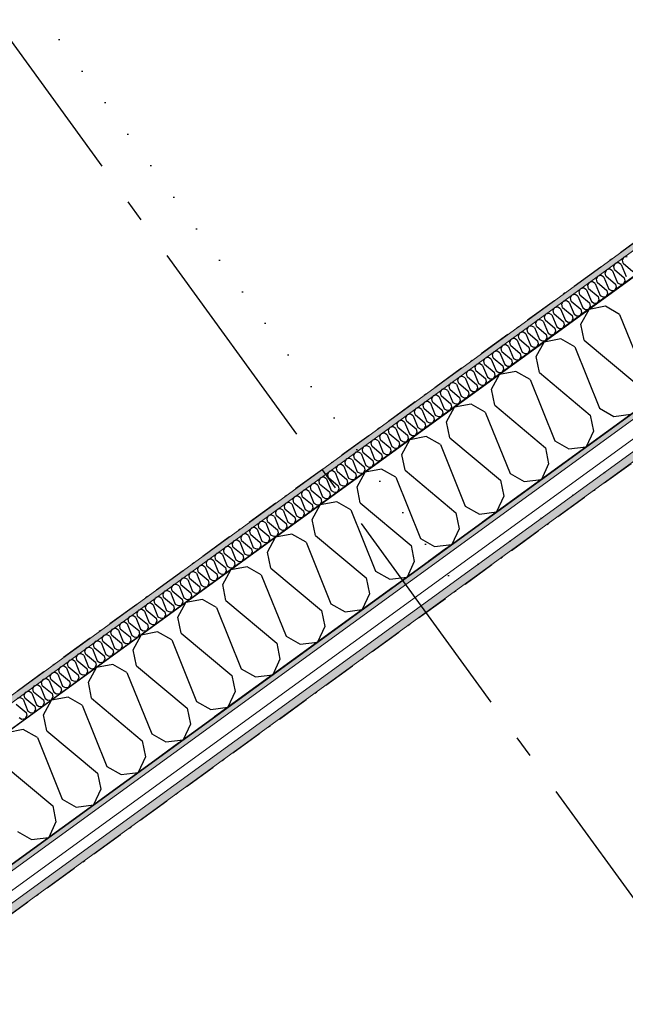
# Model space of a CAD drawing. Header units: millimetres. Extents: x -150 to 340869, y -1115 to 365939.
# Tile 186 of 193: x 332544 to 333917, y 338679 to 340909. Entities that reach past the tile are written whole.
import ezdxf
from ezdxf.enums import TextEntityAlignment as Align

# ---------------------------------------------------------------- set-up
doc = ezdxf.new("R2010")
doc.units = ezdxf.units.MM
doc.header["$LTSCALE"] = 0.5
doc.header["$MEASUREMENT"] = 0
for name, pattern in [('Akselinje', [1500, 1000, -200, 100, -200]), ('Over snittplan', [260, 150, -50, 10, -50]), ('PLINE', [0]), ('Tett prikk', [176.388884, 0, -176.388884])]:
    doc.linetypes.add(name, pattern=pattern)
for name, color, linetype in [('232- Ikke-bærende yttervegger (Skravur)(Nye konstruksjoner)', 7, 'Continuous'), ('232- Ikke-bærende yttervegger(Nye konstruksjoner)', 7, 'Continuous'), ('255- Gulvoverflate(Nye konstruksjoner)', 7, 'Continuous'), ('26-- Yttertak(Nye konstruksjoner)', 7, 'Continuous'), ('82-- Modullinjer(Nye konstruksjoner)', 7, 'Continuous'), ('842-M___1_50 Målsetting bygning(Nye konstruksjoner)', 7, 'Continuous')]:
    doc.layers.add(name, color=color, linetype=linetype)
doc.layers.add('235- Utvendig kledning og overflate(Nye konstruksjoner)', color=7, linetype='Continuous', lineweight=0)
doc.layers.add('236- Innvendig kledning og overflate(Nye konstruksjoner)', color=7, linetype='Continuous', lineweight=0)
doc.styles.add('GENERATED_STYLE_2', font='arial.ttf')
doc.styles.add('GENERATED_STYLE_4', font='arial.ttf')
doc.dimstyles.new('GENERATED_STYLE__3', dxfattribs={"dimtxt": 100, "dimasz": 95, "dimexe": 0.18, "dimexo": 0.0625, "dimgap": 0, "dimtad": 1, "dimdec": 0, "dimzin": 0, "dimdsep": 46, "dimtxsty": 'GENERATED_STYLE_2', "dimblk": 'ARROWHEAD_6', "dimblk1": 'ARROWHEAD_6', "dimblk2": 'ARROWHEAD_6', "dimcen": 0.09, "dimse1": 1, "dimse2": 1, "dimclrd": 256, "dimclre": 256, "dimclrt": 256, "dimadec": 1, "dimazin": 0, "dimtfac": 1, "dimtdec": 4, "dimtmove": 0, "dimatfit": 3, "dimfxl": 1, "dimtolj": 1, "dimtzin": 0, "dimarcsym": 0})
pattern_1 = [(0, (0, 0), (0, 43.30127), [0, -25]), (0, (12.5, 21.65), (0, 43.30127), [0, -25])]

# ---------------------------------------------------------------- blocks, each defined once
blk = doc.blocks.new('*X57')
at = {"layer": '232- Ikke-bærende yttervegger (Skravur)(Nye konstruksjoner)', "linetype": 'PLINE'}
for p, q in [((333890.7, 340350), (333894.2, 340356.4)), ((333901.4, 340357.8), (333894.2, 340356.4)), ((333907.6, 340354.2), (333901.4, 340357.8)), ((333910.3, 340364.2), (333913.8, 340370.7)), ((333911.8, 340357.2), (333910.3, 340364.2)), ((333911.8, 340357.2), (333934, 340338.6)), ((333921.1, 340372), (333913.8, 340370.7)), ((333871, 340335.7), (333874.6, 340342.1)), ((333872.5, 340328.7), (333871, 340335.7)), ((333881.8, 340343.5), (333874.6, 340342.1)), ((333888, 340340), (333881.8, 340343.5)), ((333888, 340340), (333898.8, 340313.1)), ((333892.1, 340343), (333890.7, 340350)), ((333892.1, 340343), (333914.4, 340324.3)), ((333907.6, 340354.2), (333918.5, 340327.3)), ((333831.7, 340307.2), (333835.3, 340313.6)), ((333842.5, 340315), (333835.3, 340313.6)), ((333848.7, 340311.4), (333842.5, 340315)), ((333848.7, 340311.4), (333859.5, 340284.5)), ((333851.4, 340321.4), (333854.9, 340327.9)), ((333852.8, 340314.4), (333851.4, 340321.4)), ((333852.8, 340314.4), (333875.1, 340295.8)), ((333862.1, 340329.2), (333854.9, 340327.9)), ((333868.3, 340325.7), (333862.1, 340329.2)), ((333868.3, 340325.7), (333879.2, 340298.8)), ((333872.5, 340328.7), (333894.7, 340310.1)), ((333894.7, 340310.1), (333896.1, 340303.1)), ((333898.8, 340313.1), (333905.1, 340309.5)), ((333905.1, 340309.5), (333912.6, 340310.4)), ((333915.8, 340317.3), (333912.6, 340310.4)), ((333914.4, 340324.3), (333915.8, 340317.3)), ((333812.1, 340292.9), (333815.6, 340299.3)), ((333813.5, 340285.9), (333812.1, 340292.9)), ((333822.8, 340300.7), (333815.6, 340299.3)), ((333829, 340297.2), (333822.8, 340300.7)), ((333829, 340297.2), (333839.9, 340270.2)), ((333833.2, 340300.2), (333831.7, 340307.2)), ((333833.2, 340300.2), (333855.4, 340281.5)), ((333876.5, 340288.8), (333873.3, 340281.9)), ((333875.1, 340295.8), (333876.5, 340288.8)), ((333879.2, 340298.8), (333885.4, 340295.3)), ((333885.4, 340295.3), (333892.9, 340296.2)), ((333896.1, 340303.1), (333892.9, 340296.2)), ((333772.8, 340264.3), (333776.3, 340270.8)), ((333783.5, 340272.1), (333776.3, 340270.8)), ((333789.8, 340268.6), (333783.5, 340272.1)), ((333789.8, 340268.6), (333800.6, 340241.7)), ((333792.5, 340278.6), (333796, 340285.1)), ((333793.9, 340271.6), (333792.5, 340278.6)), ((333793.9, 340271.6), (333816.1, 340253)), ((333803.2, 340286.4), (333796, 340285.1)), ((333809.4, 340282.9), (333803.2, 340286.4)), ((333809.4, 340282.9), (333820.3, 340256)), ((333813.5, 340285.9), (333835.8, 340267.2)), ((333835.8, 340267.2), (333837.2, 340260.2)), ((333839.9, 340270.2), (333846.1, 340266.7)), ((333846.1, 340266.7), (333853.7, 340267.6)), ((333856.8, 340274.5), (333853.7, 340267.6)), ((333855.4, 340281.5), (333856.8, 340274.5)), ((333859.5, 340284.5), (333865.8, 340281)), ((333865.8, 340281), (333873.3, 340281.9)), ((333744.3, 340243.6), (333737, 340242.2)), ((333750.5, 340240.1), (333744.3, 340243.6)), ((333753.2, 340250.1), (333756.7, 340256.5)), ((333754.6, 340243.1), (333753.2, 340250.1)), ((333754.6, 340243.1), (333776.8, 340224.4)), ((333763.9, 340257.9), (333756.7, 340256.5)), ((333770.1, 340254.3), (333763.9, 340257.9)), ((333770.1, 340254.3), (333781, 340227.4)), ((333774.2, 340257.3), (333772.8, 340264.3)), ((333774.2, 340257.3), (333796.5, 340238.7)), ((333817.6, 340246), (333814.4, 340239.1)), ((333816.1, 340253), (333817.6, 340246)), ((333820.3, 340256), (333826.5, 340252.4)), ((333826.5, 340252.4), (333834, 340253.4)), ((333837.2, 340260.2), (333834, 340253.4)), ((333713.9, 340221.5), (333717.4, 340228)), ((333715.3, 340214.5), (333713.9, 340221.5)), ((333724.6, 340229.3), (333717.4, 340228)), ((333730.8, 340225.8), (333724.6, 340229.3)), ((333730.8, 340225.8), (333741.7, 340198.9)), ((333733.5, 340235.8), (333737, 340242.2)), ((333735, 340228.8), (333733.5, 340235.8)), ((333735, 340228.8), (333757.2, 340210.2)), ((333750.5, 340240.1), (333761.3, 340213.2)), ((333776.8, 340224.4), (333778.3, 340217.4)), ((333781, 340227.4), (333787.2, 340223.9)), ((333787.2, 340223.9), (333794.7, 340224.8)), ((333797.9, 340231.7), (333794.7, 340224.8)), ((333796.5, 340238.7), (333797.9, 340231.7)), ((333800.6, 340241.7), (333806.8, 340238.2)), ((333806.8, 340238.2), (333814.4, 340239.1)), ((333674.6, 340193), (333678.1, 340199.4)), ((333685.3, 340200.8), (333678.1, 340199.4)), ((333691.5, 340197.3), (333685.3, 340200.8)), ((333694.2, 340207.3), (333697.8, 340213.7)), ((333695.7, 340200.3), (333694.2, 340207.3)), ((333695.7, 340200.3), (333717.9, 340181.6)), ((333705, 340215), (333697.8, 340213.7)), ((333711.2, 340211.5), (333705, 340215)), ((333711.2, 340211.5), (333722, 340184.6)), ((333715.3, 340214.5), (333737.6, 340195.9)), ((333741.7, 340198.9), (333747.9, 340195.4)), ((333758.6, 340203.2), (333755.4, 340196.3)), ((333757.2, 340210.2), (333758.6, 340203.2)), ((333761.3, 340213.2), (333767.5, 340209.6)), ((333767.5, 340209.6), (333775.1, 340210.5)), ((333778.3, 340217.4), (333775.1, 340210.5)), ((333655, 340178.7), (333658.5, 340185.1)), ((333656.4, 340171.7), (333655, 340178.7)), ((333665.7, 340186.5), (333658.5, 340185.1)), ((333671.9, 340183), (333665.7, 340186.5)), ((333671.9, 340183), (333682.8, 340156.1)), ((333676, 340186), (333674.6, 340193)), ((333676, 340186), (333698.3, 340167.3)), ((333691.5, 340197.3), (333702.4, 340170.3)), ((333717.9, 340181.6), (333719.3, 340174.6)), ((333722, 340184.6), (333728.3, 340181.1)), ((333728.3, 340181.1), (333735.8, 340182)), ((333739, 340188.9), (333735.8, 340182)), ((333737.6, 340195.9), (333739, 340188.9)), ((333747.9, 340195.4), (333755.4, 340196.3)), ((333615.7, 340150.2), (333619.2, 340156.6)), ((333626.4, 340158), (333619.2, 340156.6)), ((333632.6, 340154.4), (333626.4, 340158)), ((333632.6, 340154.4), (333643.5, 340127.5)), ((333635.3, 340164.4), (333638.8, 340170.9)), ((333636.7, 340157.4), (333635.3, 340164.4)), ((333636.7, 340157.4), (333659, 340138.8)), ((333646, 340172.2), (333638.8, 340170.9)), ((333652.3, 340168.7), (333646, 340172.2)), ((333652.3, 340168.7), (333663.1, 340141.8)), ((333656.4, 340171.7), (333678.6, 340153.1)), ((333682.8, 340156.1), (333689, 340152.5)), ((333699.7, 340160.3), (333696.5, 340153.4)), ((333698.3, 340167.3), (333699.7, 340160.3)), ((333702.4, 340170.3), (333708.6, 340166.8)), ((333708.6, 340166.8), (333716.2, 340167.7)), ((333719.3, 340174.6), (333716.2, 340167.7)), ((333596, 340135.9), (333599.5, 340142.3)), ((333597.4, 340128.9), (333596, 340135.9)), ((333606.7, 340143.7), (333599.5, 340142.3)), ((333613, 340140.2), (333606.7, 340143.7)), ((333613, 340140.2), (333623.8, 340113.2)), ((333617.1, 340143.2), (333615.7, 340150.2)), ((333617.1, 340143.2), (333639.3, 340124.5)), ((333660.4, 340131.8), (333657.2, 340124.9)), ((333659, 340138.8), (333660.4, 340131.8)), ((333663.1, 340141.8), (333669.3, 340138.3)), ((333669.3, 340138.3), (333676.9, 340139.2)), ((333680.1, 340146.1), (333676.9, 340139.2)), ((333678.6, 340153.1), (333680.1, 340146.1)), ((333689, 340152.5), (333696.5, 340153.4)), ((333556.7, 340107.3), (333560.3, 340113.8)), ((333567.5, 340115.1), (333560.3, 340113.8)), ((333573.7, 340111.6), (333567.5, 340115.1)), ((333573.7, 340111.6), (333584.5, 340084.7)), ((333576.4, 340121.6), (333579.9, 340128.1)), ((333577.8, 340114.6), (333576.4, 340121.6)), ((333577.8, 340114.6), (333600, 340096)), ((333587.1, 340129.4), (333579.9, 340128.1)), ((333593.3, 340125.9), (333587.1, 340129.4)), ((333593.3, 340125.9), (333604.2, 340099)), ((333597.4, 340128.9), (333619.7, 340110.3)), ((333619.7, 340110.3), (333621.1, 340103.3)), ((333623.8, 340113.2), (333630, 340109.7)), ((333630, 340109.7), (333637.6, 340110.6)), ((333640.8, 340117.5), (333637.6, 340110.6)), ((333639.3, 340124.5), (333640.8, 340117.5)), ((333643.5, 340127.5), (333649.7, 340124)), ((333649.7, 340124), (333657.2, 340124.9)), ((333537.1, 340093.1), (333540.6, 340099.5)), ((333538.5, 340086.1), (333537.1, 340093.1)), ((333547.8, 340100.9), (333540.6, 340099.5)), ((333554, 340097.3), (333547.8, 340100.9)), ((333554, 340097.3), (333564.9, 340070.4)), ((333558.2, 340100.3), (333556.7, 340107.3)), ((333558.2, 340100.3), (333580.4, 340081.7)), ((333601.5, 340089), (333598.3, 340082.1)), ((333600, 340096), (333601.5, 340089)), ((333604.2, 340099), (333610.4, 340095.5)), ((333610.4, 340095.5), (333617.9, 340096.4)), ((333621.1, 340103.3), (333617.9, 340096.4)), ((333497.8, 340064.5), (333501.3, 340071)), ((333499.2, 340057.5), (333497.8, 340064.5)), ((333508.5, 340072.3), (333501.3, 340071)), ((333514.7, 340068.8), (333508.5, 340072.3)), ((333514.7, 340068.8), (333525.6, 340041.9)), ((333517.4, 340078.8), (333521, 340085.2)), ((333518.9, 340071.8), (333517.4, 340078.8)), ((333518.9, 340071.8), (333541.1, 340053.2)), ((333528.2, 340086.6), (333521, 340085.2)), ((333534.4, 340083.1), (333528.2, 340086.6)), ((333534.4, 340083.1), (333545.2, 340056.2)), ((333538.5, 340086.1), (333560.8, 340067.4)), ((333560.8, 340067.4), (333562.2, 340060.4)), ((333564.9, 340070.4), (333571.1, 340066.9)), ((333571.1, 340066.9), (333578.6, 340067.8)), ((333581.8, 340074.7), (333578.6, 340067.8)), ((333580.4, 340081.7), (333581.8, 340074.7)), ((333584.5, 340084.7), (333590.7, 340081.2)), ((333590.7, 340081.2), (333598.3, 340082.1)), ((333458.5, 340036), (333462, 340042.4)), ((333469.2, 340043.8), (333462, 340042.4)), ((333475.5, 340040.3), (333469.2, 340043.8)), ((333478.2, 340050.3), (333481.7, 340056.7)), ((333479.6, 340043.3), (333478.2, 340050.3)), ((333479.6, 340043.3), (333501.8, 340024.6)), ((333488.9, 340058.1), (333481.7, 340056.7)), ((333495.1, 340054.5), (333488.9, 340058.1)), ((333495.1, 340054.5), (333506, 340027.6)), ((333499.2, 340057.5), (333521.5, 340038.9)), ((333542.5, 340046.2), (333539.4, 340039.3)), ((333541.1, 340053.2), (333542.5, 340046.2)), ((333545.2, 340056.2), (333551.5, 340052.6)), ((333551.5, 340052.6), (333559, 340053.5)), ((333562.2, 340060.4), (333559, 340053.5)), ((333438.9, 340021.7), (333442.4, 340028.2)), ((333440.3, 340014.7), (333438.9, 340021.7)), ((333449.6, 340029.5), (333442.4, 340028.2)), ((333455.8, 340026), (333449.6, 340029.5)), ((333455.8, 340026), (333466.7, 339999.1)), ((333459.9, 340029), (333458.5, 340036)), ((333459.9, 340029), (333482.2, 340010.3)), ((333475.5, 340040.3), (333486.3, 340013.3)), ((333501.8, 340024.6), (333503.3, 340017.6)), ((333506, 340027.6), (333512.2, 340024.1)), ((333512.2, 340024.1), (333519.7, 340025)), ((333522.9, 340031.9), (333519.7, 340025)), ((333521.5, 340038.9), (333522.9, 340031.9)), ((333525.6, 340041.9), (333531.8, 340038.4)), ((333531.8, 340038.4), (333539.4, 340039.3)), ((333399.6, 339993.2), (333403.1, 339999.6)), ((333410.3, 340001), (333403.1, 339999.6)), ((333416.5, 339997.4), (333410.3, 340001)), ((333419.2, 340007.4), (333422.7, 340013.9)), ((333420.7, 340000.4), (333419.2, 340007.4)), ((333420.7, 340000.4), (333442.9, 339981.8)), ((333430, 340015.2), (333422.7, 340013.9)), ((333436.2, 340011.7), (333430, 340015.2)), ((333436.2, 340011.7), (333447, 339984.8)), ((333440.3, 340014.7), (333462.5, 339996.1)), ((333466.7, 339999.1), (333472.9, 339995.6)), ((333483.6, 340003.3), (333480.4, 339996.5)), ((333482.2, 340010.3), (333483.6, 340003.3)), ((333486.3, 340013.3), (333492.5, 340009.8)), ((333492.5, 340009.8), (333500.1, 340010.7)), ((333503.3, 340017.6), (333500.1, 340010.7)), ((333379.9, 339978.9), (333383.5, 339985.3)), ((333381.4, 339971.9), (333379.9, 339978.9)), ((333390.7, 339986.7), (333383.5, 339985.3)), ((333396.9, 339983.2), (333390.7, 339986.7)), ((333396.9, 339983.2), (333407.7, 339956.3)), ((333401, 339986.2), (333399.6, 339993.2)), ((333401, 339986.2), (333423.3, 339967.5)), ((333416.5, 339997.4), (333427.4, 339970.5)), ((333442.9, 339981.8), (333444.3, 339974.8)), ((333447, 339984.8), (333453.2, 339981.3)), ((333453.2, 339981.3), (333460.8, 339982.2)), ((333464, 339989.1), (333460.8, 339982.2)), ((333462.5, 339996.1), (333464, 339989.1)), ((333472.9, 339995.6), (333480.4, 339996.5)), ((333340.6, 339950.4), (333344.2, 339956.8)), ((333351.4, 339958.1), (333344.2, 339956.8)), ((333357.6, 339954.6), (333351.4, 339958.1)), ((333357.6, 339954.6), (333368.4, 339927.7)), ((333360.3, 339964.6), (333363.8, 339971.1)), ((333361.7, 339957.6), (333360.3, 339964.6)), ((333361.7, 339957.6), (333384, 339939)), ((333371, 339972.4), (333363.8, 339971.1)), ((333377.2, 339968.9), (333371, 339972.4)), ((333377.2, 339968.9), (333388.1, 339942)), ((333381.4, 339971.9), (333403.6, 339953.3)), ((333403.6, 339953.3), (333405, 339946.3)), ((333407.7, 339956.3), (333414, 339952.7)), ((333414, 339952.7), (333421.5, 339953.6)), ((333424.7, 339960.5), (333421.5, 339953.6)), ((333423.3, 339967.5), (333424.7, 339960.5)), ((333427.4, 339970.5), (333433.6, 339967)), ((333433.6, 339967), (333441.1, 339967.9)), ((333444.3, 339974.8), (333441.1, 339967.9)), ((333321, 339936.1), (333324.5, 339942.5)), ((333322.4, 339929.1), (333321, 339936.1)), ((333331.7, 339943.9), (333324.5, 339942.5)), ((333337.9, 339940.4), (333331.7, 339943.9)), ((333337.9, 339940.4), (333348.8, 339913.4)), ((333342.1, 339943.4), (333340.6, 339950.4)), ((333342.1, 339943.4), (333364.3, 339924.7)), ((333385.4, 339932), (333382.2, 339925.1)), ((333384, 339939), (333385.4, 339932)), ((333388.1, 339942), (333394.3, 339938.5)), ((333394.3, 339938.5), (333401.8, 339939.4)), ((333405, 339946.3), (333401.8, 339939.4)), ((333281.7, 339907.5), (333285.2, 339914)), ((333292.4, 339915.3), (333285.2, 339914)), ((333298.7, 339911.8), (333292.4, 339915.3)), ((333298.7, 339911.8), (333309.5, 339884.9)), ((333301.4, 339921.8), (333304.9, 339928.2)), ((333302.8, 339914.8), (333301.4, 339921.8)), ((333302.8, 339914.8), (333325, 339896.2)), ((333312.1, 339929.6), (333304.9, 339928.2)), ((333318.3, 339926.1), (333312.1, 339929.6)), ((333318.3, 339926.1), (333329.2, 339899.2)), ((333322.4, 339929.1), (333344.7, 339910.4)), ((333344.7, 339910.4), (333346.1, 339903.4)), ((333348.8, 339913.4), (333355, 339909.9)), ((333355, 339909.9), (333362.6, 339910.8)), ((333365.7, 339917.7), (333362.6, 339910.8)), ((333364.3, 339924.7), (333365.7, 339917.7)), ((333368.4, 339927.7), (333374.7, 339924.2)), ((333374.7, 339924.2), (333382.2, 339925.1)), ((333253.2, 339886.8), (333245.9, 339885.4)), ((333259.4, 339883.3), (333253.2, 339886.8)), ((333262.1, 339893.3), (333265.6, 339899.7)), ((333263.5, 339886.3), (333262.1, 339893.3)), ((333263.5, 339886.3), (333285.7, 339867.6)), ((333272.8, 339901.1), (333265.6, 339899.7)), ((333279, 339897.5), (333272.8, 339901.1)), ((333279, 339897.5), (333289.9, 339870.6)), ((333283.1, 339900.5), (333281.7, 339907.5)), ((333283.1, 339900.5), (333305.4, 339881.9)), ((333326.5, 339889.2), (333323.3, 339882.3)), ((333325, 339896.2), (333326.5, 339889.2)), ((333329.2, 339899.2), (333335.4, 339895.6)), ((333335.4, 339895.6), (333342.9, 339896.5)), ((333346.1, 339903.4), (333342.9, 339896.5)), ((333222.8, 339864.7), (333226.3, 339871.2)), ((333224.2, 339857.7), (333222.8, 339864.7)), ((333233.5, 339872.5), (333226.3, 339871.2)), ((333239.7, 339869), (333233.5, 339872.5)), ((333239.7, 339869), (333250.6, 339842.1)), ((333242.4, 339879), (333245.9, 339885.4)), ((333243.9, 339872), (333242.4, 339879)), ((333243.9, 339872), (333266.1, 339853.4)), ((333259.4, 339883.3), (333270.2, 339856.4)), ((333285.7, 339867.6), (333287.2, 339860.6)), ((333289.9, 339870.6), (333296.1, 339867.1)), ((333296.1, 339867.1), (333303.6, 339868)), ((333306.8, 339874.9), (333303.6, 339868)), ((333305.4, 339881.9), (333306.8, 339874.9)), ((333309.5, 339884.9), (333315.7, 339881.4)), ((333315.7, 339881.4), (333323.3, 339882.3)), ((333183.5, 339836.2), (333187, 339842.6)), ((333194.2, 339844), (333187, 339842.6)), ((333200.4, 339840.5), (333194.2, 339844)), ((333203.1, 339850.4), (333206.7, 339856.9)), ((333204.6, 339843.4), (333203.1, 339850.4)), ((333204.6, 339843.4), (333226.8, 339824.8)), ((333213.9, 339858.2), (333206.7, 339856.9)), ((333220.1, 339854.7), (333213.9, 339858.2)), ((333220.1, 339854.7), (333230.9, 339827.8)), ((333224.2, 339857.7), (333246.5, 339839.1)), ((333250.6, 339842.1), (333256.8, 339838.6)), ((333267.5, 339846.4), (333264.3, 339839.5)), ((333266.1, 339853.4), (333267.5, 339846.4)), ((333270.2, 339856.4), (333276.4, 339852.8)), ((333276.4, 339852.8), (333284, 339853.7)), ((333287.2, 339860.6), (333284, 339853.7)), ((333163.9, 339821.9), (333167.4, 339828.3)), ((333165.3, 339814.9), (333163.9, 339821.9)), ((333174.6, 339829.7), (333167.4, 339828.3)), ((333180.8, 339826.2), (333174.6, 339829.7)), ((333180.8, 339826.2), (333191.7, 339799.3)), ((333184.9, 339829.2), (333183.5, 339836.2)), ((333184.9, 339829.2), (333207.2, 339810.5)), ((333200.4, 339840.5), (333211.3, 339813.5)), ((333226.8, 339824.8), (333228.2, 339817.8)), ((333230.9, 339827.8), (333237.2, 339824.3)), ((333237.2, 339824.3), (333244.7, 339825.2)), ((333247.9, 339832.1), (333244.7, 339825.2)), ((333246.5, 339839.1), (333247.9, 339832.1)), ((333256.8, 339838.6), (333264.3, 339839.5)), ((333124.6, 339793.4), (333128.1, 339799.8)), ((333135.3, 339801.2), (333128.1, 339799.8)), ((333141.5, 339797.6), (333135.3, 339801.2)), ((333141.5, 339797.6), (333152.4, 339770.7)), ((333144.2, 339807.6), (333147.7, 339814.1)), ((333145.6, 339800.6), (333144.2, 339807.6)), ((333145.6, 339800.6), (333167.9, 339782)), ((333154.9, 339815.4), (333147.7, 339814.1)), ((333161.2, 339811.9), (333154.9, 339815.4)), ((333161.2, 339811.9), (333172, 339785)), ((333165.3, 339814.9), (333187.5, 339796.3)), ((333191.7, 339799.3), (333197.9, 339795.7)), ((333208.6, 339803.5), (333205.4, 339796.6)), ((333207.2, 339810.5), (333208.6, 339803.5)), ((333211.3, 339813.5), (333217.5, 339810)), ((333217.5, 339810), (333225.1, 339810.9)), ((333228.2, 339817.8), (333225.1, 339810.9)), ((333104.9, 339779.1), (333108.4, 339785.5)), ((333106.3, 339772.1), (333104.9, 339779.1)), ((333115.6, 339786.9), (333108.4, 339785.5)), ((333121.9, 339783.4), (333115.6, 339786.9)), ((333121.9, 339783.4), (333132.7, 339756.4)), ((333126, 339786.4), (333124.6, 339793.4)), ((333126, 339786.4), (333148.2, 339767.7)), ((333169.3, 339775), (333166.1, 339768.1)), ((333167.9, 339782), (333169.3, 339775)), ((333172, 339785), (333178.2, 339781.5)), ((333178.2, 339781.5), (333185.8, 339782.4)), ((333189, 339789.3), (333185.8, 339782.4)), ((333187.5, 339796.3), (333189, 339789.3)), ((333197.9, 339795.7), (333205.4, 339796.6)), ((333065.6, 339750.5), (333069.2, 339757)), ((333076.4, 339758.3), (333069.2, 339757)), ((333082.6, 339754.8), (333076.4, 339758.3)), ((333082.6, 339754.8), (333093.4, 339727.9)), ((333085.3, 339764.8), (333088.8, 339771.3)), ((333086.7, 339757.8), (333085.3, 339764.8)), ((333086.7, 339757.8), (333108.9, 339739.2)), ((333096, 339772.6), (333088.8, 339771.3)), ((333102.2, 339769.1), (333096, 339772.6)), ((333102.2, 339769.1), (333113.1, 339742.2)), ((333106.3, 339772.1), (333128.6, 339753.4)), ((333128.6, 339753.4), (333130, 339746.4)), ((333132.7, 339756.4), (333138.9, 339752.9)), ((333138.9, 339752.9), (333146.5, 339753.8)), ((333149.7, 339760.7), (333146.5, 339753.8)), ((333148.2, 339767.7), (333149.7, 339760.7)), ((333152.4, 339770.7), (333158.6, 339767.2)), ((333158.6, 339767.2), (333166.1, 339768.1)), ((333046, 339736.3), (333049.5, 339742.7)), ((333047.4, 339729.3), (333046, 339736.3)), ((333056.7, 339744.1), (333049.5, 339742.7)), ((333062.9, 339740.5), (333056.7, 339744.1)), ((333062.9, 339740.5), (333073.8, 339713.6)), ((333067.1, 339743.5), (333065.6, 339750.5)), ((333067.1, 339743.5), (333089.3, 339724.9)), ((333110.4, 339732.2), (333107.2, 339725.3)), ((333108.9, 339739.2), (333110.4, 339732.2)), ((333113.1, 339742.2), (333119.3, 339738.7)), ((333119.3, 339738.7), (333126.8, 339739.6)), ((333130, 339746.4), (333126.8, 339739.6)), ((333006.7, 339707.7), (333010.2, 339714.2)), ((333008.1, 339700.7), (333006.7, 339707.7)), ((333017.4, 339715.5), (333010.2, 339714.2)), ((333023.6, 339712), (333017.4, 339715.5)), ((333023.6, 339712), (333034.5, 339685.1)), ((333026.3, 339722), (333029.9, 339728.4)), ((333027.8, 339715), (333026.3, 339722)), ((333027.8, 339715), (333050, 339696.4)), ((333037.1, 339729.8), (333029.9, 339728.4)), ((333043.3, 339726.3), (333037.1, 339729.8)), ((333043.3, 339726.3), (333054.1, 339699.4)), ((333047.4, 339729.3), (333069.7, 339710.6)), ((333069.7, 339710.6), (333071.1, 339703.6)), ((333073.8, 339713.6), (333080, 339710.1)), ((333080, 339710.1), (333087.5, 339711)), ((333090.7, 339717.9), (333087.5, 339711)), ((333089.3, 339724.9), (333090.7, 339717.9)), ((333093.4, 339727.9), (333099.6, 339724.4)), ((333099.6, 339724.4), (333107.2, 339725.3)), ((332967.4, 339679.2), (332970.9, 339685.6)), ((332978.1, 339687), (332970.9, 339685.6)), ((332984.4, 339683.5), (332978.1, 339687)), ((332987.1, 339693.5), (332990.6, 339699.9)), ((332988.5, 339686.5), (332987.1, 339693.5)), ((332988.5, 339686.5), (333010.7, 339667.8)), ((332997.8, 339701.2), (332990.6, 339699.9)), ((333004, 339697.7), (332997.8, 339701.2)), ((333004, 339697.7), (333014.9, 339670.8)), ((333008.1, 339700.7), (333030.4, 339682.1)), ((333051.4, 339689.4), (333048.3, 339682.5)), ((333050, 339696.4), (333051.4, 339689.4)), ((333054.1, 339699.4), (333060.4, 339695.8)), ((333060.4, 339695.8), (333067.9, 339696.7)), ((333071.1, 339703.6), (333067.9, 339696.7)), ((332947.8, 339664.9), (332951.3, 339671.3)), ((332949.2, 339657.9), (332947.8, 339664.9)), ((332958.5, 339672.7), (332951.3, 339671.3)), ((332964.7, 339669.2), (332958.5, 339672.7)), ((332964.7, 339669.2), (332975.6, 339642.3)), ((332968.8, 339672.2), (332967.4, 339679.2)), ((332968.8, 339672.2), (332991.1, 339653.5)), ((332984.4, 339683.5), (332995.2, 339656.5)), ((333010.7, 339667.8), (333012.2, 339660.8)), ((333014.9, 339670.8), (333021.1, 339667.3)), ((333021.1, 339667.3), (333028.6, 339668.2)), ((333031.8, 339675.1), (333028.6, 339668.2)), ((333030.4, 339682.1), (333031.8, 339675.1)), ((333034.5, 339685.1), (333040.7, 339681.6)), ((333040.7, 339681.6), (333048.3, 339682.5)), ((332908.5, 339636.4), (332912, 339642.8)), ((332919.2, 339644.2), (332912, 339642.8)), ((332925.4, 339640.6), (332919.2, 339644.2)), ((332928.1, 339650.6), (332931.6, 339657.1)), ((332929.6, 339643.6), (332928.1, 339650.6)), ((332929.6, 339643.6), (332951.8, 339625)), ((332938.9, 339658.4), (332931.6, 339657.1)), ((332945.1, 339654.9), (332938.9, 339658.4)), ((332945.1, 339654.9), (332955.9, 339628)), ((332949.2, 339657.9), (332971.4, 339639.3)), ((332975.6, 339642.3), (332981.8, 339638.7)), ((332992.5, 339646.5), (332989.3, 339639.7)), ((332991.1, 339653.5), (332992.5, 339646.5)), ((332995.2, 339656.5), (333001.4, 339653)), ((333001.4, 339653), (333009, 339653.9)), ((333012.2, 339660.8), (333009, 339653.9)), ((332888.8, 339622.1), (332892.4, 339628.5)), ((332890.3, 339615.1), (332888.8, 339622.1)), ((332899.6, 339629.9), (332892.4, 339628.5)), ((332905.8, 339626.4), (332899.6, 339629.9)), ((332905.8, 339626.4), (332916.6, 339599.5)), ((332909.9, 339629.4), (332908.5, 339636.4)), ((332909.9, 339629.4), (332932.2, 339610.7)), ((332925.4, 339640.6), (332936.3, 339613.7)), ((332951.8, 339625), (332953.2, 339618)), ((332955.9, 339628), (332962.1, 339624.5)), ((332962.1, 339624.5), (332969.7, 339625.4)), ((332972.9, 339632.3), (332969.7, 339625.4)), ((332971.4, 339639.3), (332972.9, 339632.3)), ((332981.8, 339638.7), (332989.3, 339639.7)), ((332849.5, 339593.5), (332853.1, 339600)), ((332860.3, 339601.3), (332853.1, 339600)), ((332866.5, 339597.8), (332860.3, 339601.3)), ((332866.5, 339597.8), (332877.3, 339570.9)), ((332869.2, 339607.8), (332872.7, 339614.3)), ((332870.6, 339600.8), (332869.2, 339607.8)), ((332870.6, 339600.8), (332892.9, 339582.2)), ((332879.9, 339615.6), (332872.7, 339614.3)), ((332886.1, 339612.1), (332879.9, 339615.6)), ((332886.1, 339612.1), (332897, 339585.2)), ((332890.3, 339615.1), (332912.5, 339596.5)), ((332912.5, 339596.5), (332913.9, 339589.5)), ((332916.6, 339599.5), (332922.9, 339595.9)), ((332922.9, 339595.9), (332930.4, 339596.8)), ((332933.6, 339603.7), (332930.4, 339596.8)), ((332932.2, 339610.7), (332933.6, 339603.7)), ((332936.3, 339613.7), (332942.5, 339610.2)), ((332942.5, 339610.2), (332950, 339611.1)), ((332953.2, 339618), (332950, 339611.1)), ((332829.9, 339579.3), (332833.4, 339585.7)), ((332831.3, 339572.3), (332829.9, 339579.3)), ((332840.6, 339587.1), (332833.4, 339585.7)), ((332846.8, 339583.6), (332840.6, 339587.1)), ((332846.8, 339583.6), (332857.7, 339556.6)), ((332851, 339586.5), (332849.5, 339593.5)), ((332851, 339586.5), (332873.2, 339567.9)), ((332894.3, 339575.2), (332891.1, 339568.3)), ((332892.9, 339582.2), (332894.3, 339575.2)), ((332897, 339585.2), (332903.2, 339581.7)), ((332903.2, 339581.7), (332910.7, 339582.6)), ((332913.9, 339589.5), (332910.7, 339582.6)), ((332790.6, 339550.7), (332794.1, 339557.2)), ((332801.3, 339558.5), (332794.1, 339557.2)), ((332807.6, 339555), (332801.3, 339558.5)), ((332807.6, 339555), (332818.4, 339528.1)), ((332810.3, 339565), (332813.8, 339571.4)), ((332811.7, 339558), (332810.3, 339565)), ((332811.7, 339558), (332833.9, 339539.4)), ((332821, 339572.8), (332813.8, 339571.4)), ((332827.2, 339569.3), (332821, 339572.8)), ((332827.2, 339569.3), (332838.1, 339542.4)), ((332831.3, 339572.3), (332853.6, 339553.6)), ((332853.6, 339553.6), (332855, 339546.6)), ((332857.7, 339556.6), (332863.9, 339553.1)), ((332863.9, 339553.1), (332871.5, 339554)), ((332874.6, 339560.9), (332871.5, 339554)), ((332873.2, 339567.9), (332874.6, 339560.9)), ((332877.3, 339570.9), (332883.6, 339567.4)), ((332883.6, 339567.4), (332891.1, 339568.3)), ((332762.1, 339530), (332754.8, 339528.6)), ((332768.3, 339526.5), (332762.1, 339530)), ((332771, 339536.5), (332774.5, 339542.9)), ((332772.4, 339529.5), (332771, 339536.5)), ((332772.4, 339529.5), (332794.6, 339510.8)), ((332781.7, 339544.3), (332774.5, 339542.9)), ((332787.9, 339540.7), (332781.7, 339544.3)), ((332787.9, 339540.7), (332798.8, 339513.8)), ((332792, 339543.7), (332790.6, 339550.7)), ((332792, 339543.7), (332814.3, 339525.1)), ((332835.4, 339532.4), (332832.2, 339525.5)), ((332833.9, 339539.4), (332835.4, 339532.4)), ((332838.1, 339542.4), (332844.3, 339538.8)), ((332844.3, 339538.8), (332851.8, 339539.7)), ((332855, 339546.6), (332851.8, 339539.7)), ((332731.7, 339507.9), (332735.2, 339514.4)), ((332733.1, 339500.9), (332731.7, 339507.9)), ((332742.4, 339515.7), (332735.2, 339514.4)), ((332748.6, 339512.2), (332742.4, 339515.7)), ((332748.6, 339512.2), (332759.5, 339485.3)), ((332751.3, 339522.2), (332754.8, 339528.6)), ((332752.8, 339515.2), (332751.3, 339522.2)), ((332752.8, 339515.2), (332775, 339496.5)), ((332768.3, 339526.5), (332779.1, 339499.5)), ((332794.6, 339510.8), (332796.1, 339503.8)), ((332798.8, 339513.8), (332805, 339510.3)), ((332805, 339510.3), (332812.5, 339511.2)), ((332815.7, 339518.1), (332812.5, 339511.2)), ((332814.3, 339525.1), (332815.7, 339518.1)), ((332818.4, 339528.1), (332824.6, 339524.6)), ((332824.6, 339524.6), (332832.2, 339525.5)), ((332692.4, 339479.4), (332695.9, 339485.8)), ((332703.1, 339487.2), (332695.9, 339485.8)), ((332709.3, 339483.6), (332703.1, 339487.2)), ((332712, 339493.6), (332715.6, 339500.1)), ((332713.5, 339486.6), (332712, 339493.6)), ((332713.5, 339486.6), (332735.7, 339468)), ((332722.8, 339501.4), (332715.6, 339500.1)), ((332729, 339497.9), (332722.8, 339501.4)), ((332729, 339497.9), (332739.8, 339471)), ((332733.1, 339500.9), (332755.4, 339482.3)), ((332759.5, 339485.3), (332765.7, 339481.8)), ((332776.4, 339489.5), (332773.2, 339482.7)), ((332775, 339496.5), (332776.4, 339489.5)), ((332779.1, 339499.5), (332785.3, 339496)), ((332785.3, 339496), (332792.9, 339496.9)), ((332796.1, 339503.8), (332792.9, 339496.9)), ((332672.8, 339465.1), (332676.3, 339471.5)), ((332674.2, 339458.1), (332672.8, 339465.1)), ((332683.5, 339472.9), (332676.3, 339471.5)), ((332689.7, 339469.4), (332683.5, 339472.9)), ((332689.7, 339469.4), (332700.6, 339442.5)), ((332693.8, 339472.4), (332692.4, 339479.4)), ((332693.8, 339472.4), (332716.1, 339453.7)), ((332709.3, 339483.6), (332720.2, 339456.7)), ((332735.7, 339468), (332737.1, 339461)), ((332739.8, 339471), (332746.1, 339467.5)), ((332746.1, 339467.5), (332753.6, 339468.4)), ((332756.8, 339475.3), (332753.6, 339468.4)), ((332755.4, 339482.3), (332756.8, 339475.3)), ((332765.7, 339481.8), (332773.2, 339482.7)), ((332633.5, 339436.6), (332637, 339443)), ((332644.2, 339444.4), (332637, 339443)), ((332650.4, 339440.8), (332644.2, 339444.4)), ((332650.4, 339440.8), (332661.3, 339413.9)), ((332653.1, 339450.8), (332656.6, 339457.3)), ((332654.5, 339443.8), (332653.1, 339450.8)), ((332654.5, 339443.8), (332676.8, 339425.2)), ((332663.8, 339458.6), (332656.6, 339457.3)), ((332670.1, 339455.1), (332663.8, 339458.6)), ((332670.1, 339455.1), (332680.9, 339428.2)), ((332674.2, 339458.1), (332696.4, 339439.5)), ((332700.6, 339442.5), (332706.8, 339438.9)), ((332717.5, 339446.7), (332714.3, 339439.8)), ((332716.1, 339453.7), (332717.5, 339446.7)), ((332720.2, 339456.7), (332726.4, 339453.2)), ((332726.4, 339453.2), (332734, 339454.1)), ((332737.1, 339461), (332734, 339454.1)), ((332613.8, 339422.3), (332617.3, 339428.7)), ((332615.2, 339415.3), (332613.8, 339422.3)), ((332624.5, 339430.1), (332617.3, 339428.7)), ((332630.8, 339426.6), (332624.5, 339430.1)), ((332630.8, 339426.6), (332641.6, 339399.6)), ((332634.9, 339429.6), (332633.5, 339436.6)), ((332634.9, 339429.6), (332657.1, 339410.9)), ((332678.2, 339418.2), (332675, 339411.3)), ((332676.8, 339425.2), (332678.2, 339418.2)), ((332680.9, 339428.2), (332687.1, 339424.7)), ((332687.1, 339424.7), (332694.7, 339425.6)), ((332697.9, 339432.5), (332694.7, 339425.6)), ((332696.4, 339439.5), (332697.9, 339432.5)), ((332706.8, 339438.9), (332714.3, 339439.8)), ((332574.5, 339393.7), (332578.1, 339400.2)), ((332585.3, 339401.5), (332578.1, 339400.2)), ((332591.5, 339398), (332585.3, 339401.5)), ((332591.5, 339398), (332602.3, 339371.1)), ((332594.2, 339408), (332597.7, 339414.4)), ((332595.6, 339401), (332594.2, 339408)), ((332595.6, 339401), (332617.8, 339382.4)), ((332604.9, 339415.8), (332597.7, 339414.4)), ((332611.1, 339412.3), (332604.9, 339415.8)), ((332611.1, 339412.3), (332622, 339385.4)), ((332615.2, 339415.3), (332637.5, 339396.6)), ((332637.5, 339396.6), (332638.9, 339389.6)), ((332641.6, 339399.6), (332647.8, 339396.1)), ((332647.8, 339396.1), (332655.4, 339397)), ((332658.6, 339403.9), (332655.4, 339397)), ((332657.1, 339410.9), (332658.6, 339403.9)), ((332661.3, 339413.9), (332667.5, 339410.4)), ((332667.5, 339410.4), (332675, 339411.3)), ((332554.9, 339379.5), (332558.4, 339385.9)), ((332556.3, 339372.5), (332554.9, 339379.5)), ((332565.6, 339387.3), (332558.4, 339385.9)), ((332571.8, 339383.7), (332565.6, 339387.3)), ((332571.8, 339383.7), (332582.7, 339356.8)), ((332576, 339386.7), (332574.5, 339393.7)), ((332576, 339386.7), (332598.2, 339368.1)), ((332619.3, 339375.4), (332616.1, 339368.5)), ((332617.8, 339382.4), (332619.3, 339375.4)), ((332622, 339385.4), (332628.2, 339381.8)), ((332628.2, 339381.8), (332635.7, 339382.8)), ((332638.9, 339389.6), (332635.7, 339382.8)), ((332536.7, 339358.2), (332558.9, 339339.6)), ((332546, 339373), (332538.8, 339371.6)), ((332552.2, 339369.5), (332546, 339373)), ((332552.2, 339369.5), (332563, 339342.6)), ((332556.3, 339372.5), (332578.6, 339353.8)), ((332578.6, 339353.8), (332580, 339346.8)), ((332582.7, 339356.8), (332588.9, 339353.3)), ((332588.9, 339353.3), (332596.4, 339354.2)), ((332599.6, 339361.1), (332596.4, 339354.2)), ((332598.2, 339368.1), (332599.6, 339361.1)), ((332602.3, 339371.1), (332608.5, 339367.6)), ((332608.5, 339367.6), (332616.1, 339368.5)), ((332560.3, 339332.6), (332557.2, 339325.7)), ((332558.9, 339339.6), (332560.3, 339332.6)), ((332563, 339342.6), (332569.3, 339339)), ((332569.3, 339339), (332576.8, 339339.9)), ((332580, 339346.8), (332576.8, 339339.9)), ((332543.4, 339328.3), (332549.6, 339324.8)), ((332549.6, 339324.8), (332557.2, 339325.7))]:
    blk.add_line(p, q, dxfattribs=at)
blk = doc.blocks.new('*X60')
at = {"layer": '232- Ikke-bærende yttervegger (Skravur)(Nye konstruksjoner)', "linetype": 'PLINE'}
for p, q in [((333816.4, 340219.3), (333834.6, 340252.5)), ((333871.8, 340259.6), (333834.6, 340252.5)), ((333904, 340241.4), (333871.8, 340259.6)), ((333904, 340241.4), (333960, 340102.3)), ((333823.8, 340183.1), (333816.4, 340219.3)), ((333714.9, 340145.6), (333733.1, 340178.8)), ((333770.4, 340185.8), (333733.1, 340178.8)), ((333802.5, 340167.6), (333770.4, 340185.8)), ((333823.8, 340183.1), (333938.7, 340086.8)), ((333802.5, 340167.6), (333858.6, 340028.6)), ((333722.3, 340109.4), (333714.9, 340145.6)), ((333668.9, 340112.1), (333631.6, 340105.1)), ((333701, 340093.9), (333668.9, 340112.1)), ((333722.3, 340109.4), (333837.2, 340013.1)), ((333613.4, 340071.8), (333631.6, 340105.1)), ((333701, 340093.9), (333757.1, 339954.8)), ((333620.8, 340035.6), (333613.4, 340071.8)), ((333511.9, 339998.1), (333530.1, 340031.3)), ((333567.4, 340038.3), (333530.1, 340031.3)), ((333599.5, 340020.2), (333567.4, 340038.3)), ((333599.5, 340020.2), (333655.6, 339881.1)), ((333620.8, 340035.6), (333735.7, 339939.3)), ((333858.6, 340028.6), (333890.7, 340010.4)), ((333519.3, 339961.9), (333511.9, 339998.1)), ((333837.2, 340013.1), (333844.6, 339976.9)), ((333890.7, 340010.4), (333929.6, 340015)), ((333844.6, 339976.9), (333828.1, 339941.3)), ((333410.4, 339924.3), (333428.6, 339957.6)), ((333465.9, 339964.6), (333428.6, 339957.6)), ((333498, 339946.4), (333465.9, 339964.6)), ((333519.3, 339961.9), (333634.2, 339865.6)), ((333757.1, 339954.8), (333789.2, 339936.6)), ((333498, 339946.4), (333554.1, 339807.3)), ((333735.7, 339939.3), (333743.1, 339903.2)), ((333789.2, 339936.6), (333828.1, 339941.3)), ((333417.8, 339888.2), (333410.4, 339924.3)), ((333364.4, 339890.9), (333327.1, 339883.8)), ((333396.5, 339872.7), (333364.4, 339890.9)), ((333417.8, 339888.2), (333532.8, 339791.9)), ((333743.1, 339903.2), (333726.6, 339867.6)), ((333308.9, 339850.6), (333327.1, 339883.8)), ((333396.5, 339872.7), (333452.6, 339733.6)), ((333634.2, 339865.6), (333641.6, 339829.4)), ((333655.6, 339881.1), (333687.7, 339862.9)), ((333687.7, 339862.9), (333726.6, 339867.6)), ((333316.3, 339814.4), (333308.9, 339850.6)), ((333641.6, 339829.4), (333625.1, 339793.8)), ((333207.5, 339776.9), (333225.6, 339810.1)), ((333262.9, 339817.1), (333225.6, 339810.1)), ((333295, 339798.9), (333262.9, 339817.1)), ((333295, 339798.9), (333351.1, 339659.9)), ((333316.3, 339814.4), (333431.3, 339718.1)), ((333554.1, 339807.3), (333586.2, 339789.2)), ((333214.8, 339740.7), (333207.5, 339776.9)), ((333532.8, 339791.9), (333540.1, 339755.7)), ((333586.2, 339789.2), (333625.1, 339793.8)), ((333540.1, 339755.7), (333523.7, 339720.1)), ((333106, 339703.1), (333124.1, 339736.4)), ((333161.4, 339743.4), (333124.1, 339736.4)), ((333193.5, 339725.2), (333161.4, 339743.4)), ((333214.8, 339740.7), (333329.8, 339644.4)), ((333452.6, 339733.6), (333484.7, 339715.4)), ((333193.5, 339725.2), (333249.6, 339586.1)), ((333431.3, 339718.1), (333438.6, 339681.9)), ((333484.7, 339715.4), (333523.7, 339720.1)), ((333113.3, 339666.9), (333106, 339703.1)), ((333059.9, 339669.6), (333022.7, 339662.6)), ((333092, 339651.5), (333059.9, 339669.6)), ((333113.3, 339666.9), (333228.3, 339570.6)), ((333438.6, 339681.9), (333422.2, 339646.3)), ((333004.5, 339629.4), (333022.7, 339662.6)), ((333092, 339651.5), (333148.1, 339512.4)), ((333329.8, 339644.4), (333337.1, 339608.2)), ((333351.1, 339659.9), (333383.2, 339641.7)), ((333383.2, 339641.7), (333422.2, 339646.3)), ((333011.8, 339593.2), (333004.5, 339629.4)), ((333337.1, 339608.2), (333320.7, 339572.6)), ((332903, 339555.6), (332921.2, 339588.9)), ((332958.4, 339595.9), (332921.2, 339588.9)), ((332990.5, 339577.7), (332958.4, 339595.9)), ((332990.5, 339577.7), (333046.6, 339438.6)), ((333011.8, 339593.2), (333126.8, 339496.9)), ((333249.6, 339586.1), (333281.7, 339567.9)), ((332910.3, 339519.5), (332903, 339555.6)), ((333228.3, 339570.6), (333235.6, 339534.5)), ((333281.7, 339567.9), (333320.7, 339572.6)), ((333235.6, 339534.5), (333219.2, 339498.9)), ((332801.5, 339481.9), (332819.7, 339515.1)), ((332856.9, 339522.2), (332819.7, 339515.1)), ((332889, 339504), (332856.9, 339522.2)), ((332910.3, 339519.5), (333025.3, 339423.2)), ((333148.1, 339512.4), (333180.2, 339494.2)), ((332889, 339504), (332945.1, 339364.9)), ((333126.8, 339496.9), (333134.2, 339460.7)), ((333180.2, 339494.2), (333219.2, 339498.9)), ((332808.9, 339445.7), (332801.5, 339481.9)), ((332700, 339408.2), (332718.2, 339441.4)), ((332755.4, 339448.4), (332718.2, 339441.4)), ((332787.5, 339430.2), (332755.4, 339448.4)), ((332808.9, 339445.7), (332923.8, 339349.4)), ((333134.2, 339460.7), (333117.7, 339425.1)), ((332787.5, 339430.2), (332843.6, 339291.2)), ((333025.3, 339423.2), (333032.7, 339387)), ((333046.6, 339438.6), (333078.7, 339420.5)), ((333078.7, 339420.5), (333117.7, 339425.1)), ((332707.4, 339372), (332700, 339408.2)), ((332653.9, 339374.7), (332616.7, 339367.7)), ((332686, 339356.5), (332653.9, 339374.7)), ((333032.7, 339387), (333016.2, 339351.4)), ((332598.5, 339334.4), (332616.7, 339367.7)), ((332686, 339356.5), (332742.1, 339217.4)), ((332707.4, 339372), (332822.3, 339275.7)), ((332945.1, 339364.9), (332977.2, 339346.7)), ((332977.2, 339346.7), (333016.2, 339351.4)), ((332605.9, 339298.3), (332598.5, 339334.4)), ((332923.8, 339349.4), (332931.2, 339313.2)), ((332931.2, 339313.2), (332914.7, 339277.6)), ((332552.4, 339301), (332515.2, 339293.9)), ((332584.5, 339282.8), (332552.4, 339301)), ((332605.9, 339298.3), (332720.8, 339201.9)), ((332843.6, 339291.2), (332875.7, 339273)), ((332584.5, 339282.8), (332640.6, 339143.7)), ((332822.3, 339275.7), (332829.7, 339239.5)), ((332875.7, 339273), (332914.7, 339277.6)), ((332829.7, 339239.5), (332813.2, 339203.9)), ((332504.4, 339224.5), (332619.3, 339128.2)), ((332742.1, 339217.4), (332774.2, 339199.2)), ((332720.8, 339201.9), (332728.2, 339165.8)), ((332774.2, 339199.2), (332813.2, 339203.9)), ((332728.2, 339165.8), (332711.7, 339130.2)), ((332619.3, 339128.2), (332626.7, 339092)), ((332640.6, 339143.7), (332672.7, 339125.5)), ((332672.7, 339125.5), (332711.7, 339130.2)), ((332626.7, 339092), (332610.2, 339056.4)), ((332539.1, 339069.9), (332571.3, 339051.8)), ((332571.3, 339051.8), (332610.2, 339056.4))]:
    blk.add_line(p, q, dxfattribs=at)
blk = doc.blocks.new('Standard grid marker[17]', base_point=(340226.8, 344590.2))
at = {"layer": '82-- Modullinjer(Nye konstruksjoner)', "linetype": 'Akselinje'}
blk.add_line((340065, 344472.7), (321745.9, 331163), dxfattribs=at)
at = {"layer": '82-- Modullinjer(Nye konstruksjoner)', "style": 'GENERATED_STYLE_4'}
for tag, p in [('AC_MarkerText_1_0', (340327.9, 344717.4)), ('AC_MarkerText_1_1', (321483, 331025.7))]:
    blk.add_attdef(tag, text='', height=100, rotation=360, dxfattribs=at).set_placement(p, align=Align.TOP_CENTER)
blk = doc.blocks.new('Standard grid marker[27]', base_point=(335053.1, 337381.2))
at = {"layer": '82-- Modullinjer(Nye konstruksjoner)', "linetype": 'Akselinje'}
blk.add_line((334935.5, 337543), (327421.2, 347885.6), dxfattribs=at)
at = {"layer": '82-- Modullinjer(Nye konstruksjoner)', "style": 'GENERATED_STYLE_4'}
blk.add_attdef('AC_MarkerText_1', text='', height=100, rotation=360, dxfattribs=at).set_placement((335126.6, 337333.2), align=Align.TOP_CENTER)
blk = doc.blocks.new('*D135')
at = {"layer": '842-M___1_50 Målsetting bygning(Nye konstruksjoner)', "linetype": 'PLINE'}
for p, q in [((330181.9, 357983.9), (330333.6, 358094.1)), ((330213.7, 358099.7), (330257.7, 358039)), ((330327.6, 358028), (330187.9, 358050.1)), ((330257.7, 358039), (340150.2, 344423.3)), ((340074.3, 344368.2), (340226, 344478.4)), ((340080.3, 344434.3), (340220, 344412.2)), ((340150.2, 344423.3), (340194.3, 344362.6))]:
    blk.add_line(p, q, dxfattribs=at)
at = {"layer": '842-M___1_50 Målsetting bygning(Nye konstruksjoner)', "insert": (335096.9, 351412.6), "char_height": 100, "attachment_point": 7, "rotation": 306, "style": 'GENERATED_STYLE_2'}
blk.add_mtext('\\A1;{\\pql;\\fArial|b0|i0|c0|p0;\\W1.000000;16\xa0830}', dxfattribs=at)
blk = doc.blocks.new('ARROWHEAD_6')
at = {"linetype": 'Continuous'}
for p, q in [((-0.5, -0.5), (0.5, 0.5)), ((0, 0), (-1, 0))]:
    blk.add_line(p, q, dxfattribs=at)
blk = doc.blocks.new('*D140')
at = {"layer": '842-M___1_50 Målsetting bygning(Nye konstruksjoner)', "linetype": 'PLINE'}
for p, q in [((336762.4, 338584.4), (336652.1, 338736)), ((336696.2, 338590.4), (336718.3, 338730)), ((336707.2, 338660.2), (336767.9, 338704.3)), ((327727.2, 332135.8), (336707.2, 338660.2)), ((327782.3, 332060), (327672.1, 332211.6)), ((327738.2, 332205.6), (327716.1, 332066)), ((327666.5, 332091.7), (327727.2, 332135.8))]:
    blk.add_line(p, q, dxfattribs=at)
at = {"layer": '842-M___1_50 Målsetting bygning(Nye konstruksjoner)', "insert": (332039.9, 335293.9), "char_height": 100, "attachment_point": 7, "rotation": 36, "style": 'GENERATED_STYLE_2'}
blk.add_mtext('\\A1;{\\pql;\\fArial|b0|i0|c0|p0;\\W1.000000;11\xa0100}', dxfattribs=at)

msp = doc.modelspace()

# ---------------------------------------------------------------- hatches: boundary and pattern name
at = {"layer": '232- Ikke-bærende yttervegger (Skravur)(Nye konstruksjoner)', "linetype": 'Continuous'}
msp.add_hatch(color=256, dxfattribs=at).paths.add_polyline_path([(334682.7, 340870), (326251.2, 334744.1), (326251.8, 334743.3), (334683.3, 340869.2)])
h = msp.add_hatch(dxfattribs=at)
h.set_pattern_fill('Prikker_tett', color=256, style=0, pattern_type=2)
h.set_pattern_definition(pattern_1)
h.paths.add_polyline_path([(334597.5, 340883.5), (326264.7, 334829.3), (326272.3, 334818.8), (334605.2, 340873)])
h = msp.add_hatch(dxfattribs=at)
h.set_pattern_fill('Prikker_tett', color=256, style=0, pattern_type=2)
h.set_pattern_definition(pattern_1)
h.paths.add_polyline_path([(326196.1, 334396.3), (326203.1, 334386.6), (335037.6, 340805.2), (335030.5, 340814.9)])
h = msp.add_hatch(dxfattribs=at)
h.set_pattern_fill('Skrålinjer_2', color=256, style=0, pattern_type=2)
h.set_pattern_definition([(81, (0, 0), (-79.015067, 12.514757), [80, 0])])
h.paths.add_polyline_path([(335129.7, 340799.2), (326180.4, 334297.1), (326191.5, 334281.7), (335140.9, 340783.8)])

# ---------------------------------------------------------------- linework, layer by layer
at = {"layer": '232- Ikke-bærende yttervegger(Nye konstruksjoner)', "linetype": 'PLINE'}
for p, q in [((334684.1, 340869.8), (326251, 334742.7)), ((334682.7, 340870), (326251.2, 334744.1)), ((326396.7, 334542.1), (334829.9, 340669.1))]:
    msp.add_line(p, q, dxfattribs=at)
at = {"layer": '232- Ikke-bærende yttervegger(Nye konstruksjoner)', "linetype": 'Over snittplan', "flags": 128}
for points in [[(334597.5, 340883.5), (326264.7, 334829.3)], [(326191.5, 334281.7), (335140.9, 340783.8)]]:
    msp.add_lwpolyline(points, dxfattribs=at)
at = {"layer": '235- Utvendig kledning og overflate(Nye konstruksjoner)', "linetype": 'PLINE'}
for p, q in [((326203.1, 334386.6), (335037.6, 340805.2)), ((326199, 334310.6), (335111.1, 340785.7)), ((326214.6, 334350.4), (335068.5, 340783.1))]:
    msp.add_line(p, q, dxfattribs=at)
at = {"layer": '235- Utvendig kledning og overflate(Nye konstruksjoner)', "linetype": 'PLINE', "flags": 128}
msp.add_lwpolyline([(326176.2, 334270.6), (335156.2, 340795)], dxfattribs=at)
at = {"layer": '236- Innvendig kledning og overflate(Nye konstruksjoner)', "linetype": 'PLINE'}
msp.add_line((334615.7, 340880.6), (326261.8, 334811.1), dxfattribs=at)
at = {"layer": '236- Innvendig kledning og overflate(Nye konstruksjoner)', "linetype": 'PLINE', "flags": 128}
msp.add_lwpolyline([(334597.5, 340883.5), (326264.7, 334829.3)], dxfattribs=at)
at = {"layer": '255- Gulvoverflate(Nye konstruksjoner)', "linetype": 'PLINE', "flags": 128}
msp.add_lwpolyline([(308450.9, 354357.8), (312050.9, 354357.8), (325191, 354357.8), (332914.5, 343727.4), (335030.5, 340814.9), (326196.1, 334396.3), (323365.9, 338291.7), (321018.9, 341522.1), (319627, 343437.8), (314670.9, 343437.8), (308450.9, 343437.8), (308450.9, 349447.8), (312260.9, 349447.8), (312260.9, 352047.8), (308450.9, 352047.8)], close=True, dxfattribs=at)
msp.add_lwpolyline([(308450.9, 354357.8), (312050.9, 354357.8), (325191, 354357.8), (332914.5, 343727.4), (335030.5, 340814.9), (326196.1, 334396.3), (323365.9, 338291.7), (321018.9, 341522.1), (319627, 343437.8), (314670.9, 343437.8), (308450.9, 343437.8), (308450.9, 349447.8), (312260.9, 349447.8), (312260.9, 352047.8), (308450.9, 352047.8)], close=True, dxfattribs=at)
at = {"layer": '26-- Yttertak(Nye konstruksjoner)', "linetype": 'Tett prikk', "flags": 128}
msp.add_lwpolyline([(333040.2, 343707.4), (331422.2, 342531.9), (333527, 339634.8), (335145.1, 340810.4)], close=True, dxfattribs=at)

# ---------------------------------------------------------------- block references
at = {"layer": '232- Ikke-bærende yttervegger(Nye konstruksjoner)'}
for name in ['*X57', '*X60']:
    msp.add_blockref(name, (0, 0), dxfattribs=at)
at = {"layer": '82-- Modullinjer(Nye konstruksjoner)', "linetype": 'PLINE'}
for name, p in [('Standard grid marker[27]', (335053.1, 337381.2)), ('Standard grid marker[17]', (340226.8, 344590.2))]:
    msp.add_blockref(name, p, dxfattribs=at)

# ---------------------------------------------------------------- dimensions: what is measured, and where the dimension line sits
at = {"layer": '842-M___1_50 Målsetting bygning(Nye konstruksjoner)', "linetype": 'Continuous'}
for base, p1, p2, angle, picture, middle, turn in [((340150.2, 344423.3), (330449.4, 358178.3), (334541.8, 340348.5), 306, '*D135', (335260.5, 351272.4), 306), ((336707.2, 338660.2), (325788.8, 334803.8), (334768.9, 341328.2), 36, '*D140', (332180.1, 335457.5), 36)]:
    dim = msp.add_linear_dim(base=base, p1=p1, p2=p2, angle=angle, dimstyle='GENERATED_STYLE__3', dxfattribs=at)
    dim.commit()
    dim.dimension.update_dxf_attribs({"geometry": picture, "text_midpoint": middle, "dimtype": 160, "text_rotation": turn})

doc.saveas('drawing.dxf')
